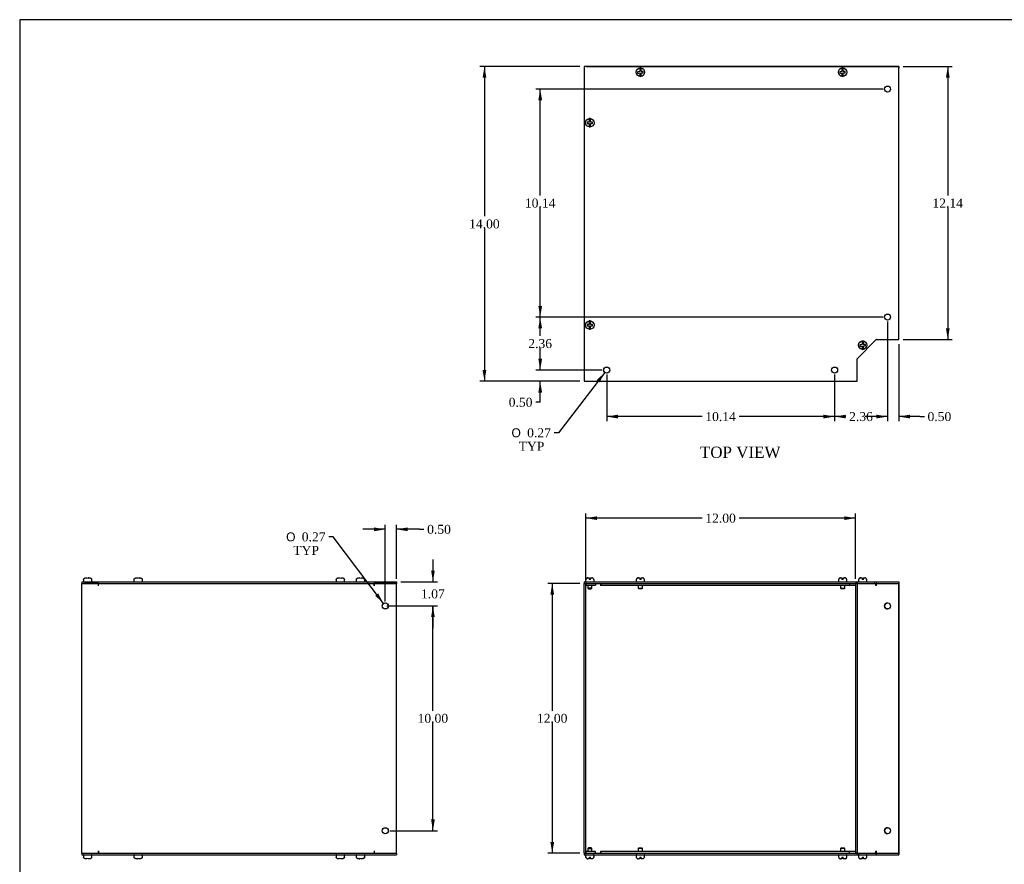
# Model space of a CAD drawing. Header units: inches. Extents: x 0.2 to 89.8, y -0.5 to 59.8.
# Tile 2 of 6: x 0.2 to 44.1, y 22.2 to 59.8. Entities that reach past the tile are written whole.
import ezdxf
from ezdxf.enums import TextEntityAlignment as Align

# ---------------------------------------------------------------- set-up
doc = ezdxf.new("R2010")
doc.units = ezdxf.units.IN
doc.header["$MEASUREMENT"] = 0
for name, color, linetype in [('COM55548-6', 7, 'Continuous'), ('COM55549-6', 7, 'Continuous'), ('COM55550-6', 7, 'Continuous'), ('Default', 7, 'Continuous'), ('SCS19491', 7, 'Continuous')]:
    doc.layers.add(name, color=color, linetype=linetype)
doc.styles.add('SEACAD_Solid_Edge_ANSI1_Symbols', font='txt')
doc.styles.add('SEACAD_Times_New_Roman', font='times.ttf')
doc.dimstyles.new('HAMMOND_(STH_-_66x44)', dxfattribs={"dimtxt": 0.4, "dimasz": 0.5, "dimexe": 0.2, "dimexo": 0.2, "dimgap": 0.1, "dimtad": 0, "dimtih": 1, "dimtoh": 1, "dimzin": 0, "dimdsep": 46, "dimtxsty": 'SEACAD_Times_New_Roman', "dimblk1": '_SE_FILLED', "dimblk2": '_SE_FILLED', "dimsah": 1, "dimcen": 0.2, "dimadec": 0, "dimazin": 0, "dimtfac": 0.8, "dimtofl": 0, "dimtmove": 0, "dimatfit": 3, "dimfxl": 1, "dimtolj": 1, "dimtzin": 0, "dimarcsym": 0})

# ---------------------------------------------------------------- blocks, each defined once
blk = doc.blocks.new('SE')
at = {"layer": 'COM55548-6', "color": 7, "linetype": 'Continuous'}
for p, q in [((25.368, 34.778), (37.512, 34.778)), ((25.368, 34.778), (25.368, 34.706)), ((25.368, 34.706), (37.512, 34.706)), ((37.512, 34.778), (38.368, 34.778)), ((37.512, 34.778), (37.512, 34.706)), ((37.517, 34.706), (38.363, 34.706)), ((38.368, 34.778), (39.368, 34.778)), ((38.368, 34.778), (38.368, 34.706)), ((38.378, 34.706), (39.368, 34.706)), ((39.368, 34.778), (39.368, 34.706)), ((25.368, 22.706), (37.512, 22.706)), ((25.368, 22.706), (25.368, 22.634)), ((25.368, 22.634), (37.512, 22.634)), ((37.512, 22.706), (37.512, 22.634)), ((37.512, 22.634), (38.368, 22.634)), ((37.517, 22.706), (38.363, 22.706)), ((38.368, 22.706), (38.368, 22.634)), ((38.368, 22.634), (39.368, 22.634)), ((38.378, 22.706), (39.368, 22.706)), ((39.368, 22.706), (39.368, 22.634))]:
    blk.add_line(p, q, dxfattribs=at)
at = {"layer": 'COM55549-6', "color": 7, "linetype": 'Continuous'}
for p, q in [((37.169, 34.706), (37.169, 34.634)), ((37.169, 34.634), (37.44, 34.634)), ((37.44, 34.706), (37.44, 22.706)), ((37.512, 34.706), (37.44, 34.706)), ((37.512, 34.706), (37.512, 22.706)), ((37.517, 34.706), (37.512, 34.706)), ((37.522, 34.706), (37.522, 34.598)), ((38.305, 34.706), (38.305, 34.699)), ((38.356, 34.706), (38.356, 34.598)), ((38.378, 34.706), (38.363, 34.706)), ((39.368, 34.706), (39.368, 34.706)), ((39.368, 22.706), (39.368, 34.706)), ((37.522, 34.598), (37.522, 34.598)), ((38.356, 34.598), (38.356, 34.598)), ((37.522, 22.814), (37.522, 22.706)), ((37.522, 22.814), (37.522, 22.814)), ((38.356, 22.814), (38.356, 22.814)), ((38.356, 22.814), (38.356, 22.706)), ((37.44, 22.778), (37.169, 22.778)), ((37.169, 22.706), (37.169, 22.778)), ((37.512, 22.706), (37.44, 22.706)), ((37.512, 22.706), (37.517, 22.706)), ((38.305, 22.712), (38.305, 22.706)), ((38.363, 22.706), (38.378, 22.706)), ((39.368, 22.706), (39.368, 22.706))]:
    blk.add_line(p, q, dxfattribs=at)
for centre in [(38.868, 33.706), (38.868, 23.706)]:
    blk.add_circle(centre, 0.133, dxfattribs=at)
for centre, major_axis, start_param, end_param in [((38.28, 34.598), (0, 0.108), 4.712389, 6.283185), ((37.446, 34.598), (0, -0.108), 1.570796, 1.608984), ((37.446, 22.814), (0, -0.108), 1.532608, 1.570796), ((38.28, 22.814), (0, 0.108), 3.141593, 4.712389)]:
    blk.add_ellipse(centre, major_axis=major_axis, ratio=0.707107, start_param=start_param, end_param=end_param, dxfattribs=at)
at = {"layer": 'COM55550-6', "color": 7, "linetype": 'Continuous'}
for p, q in [((25.368, 34.706), (25.44, 34.706)), ((25.368, 22.706), (25.368, 34.706)), ((25.44, 22.706), (25.44, 34.706)), ((25.476, 34.634), (25.868, 34.634)), ((25.868, 34.706), (25.868, 34.634)), ((26.101, 34.598), (26.101, 34.706)), ((26.101, 34.706), (26.101, 34.634)), ((26.101, 34.634), (37.169, 34.634)), ((26.101, 34.634), (26.101, 34.598)), ((39.368, 34.706), (39.368, 22.706)), ((39.368, 34.706), (39.368, 34.706)), ((26.101, 34.598), (26.101, 34.598)), ((26.101, 22.814), (26.101, 22.814)), ((26.101, 22.814), (26.101, 22.706)), ((26.101, 22.814), (26.101, 22.778)), ((25.368, 22.706), (25.44, 22.706)), ((25.868, 22.778), (25.476, 22.778)), ((25.868, 22.706), (25.868, 22.778)), ((37.169, 22.778), (26.101, 22.778)), ((26.101, 22.706), (26.101, 22.778)), ((39.368, 22.706), (39.368, 22.706))]:
    blk.add_line(p, q, dxfattribs=at)
for centre, radius, start, end in [((25.476, 34.598), 0.108, 90, 109.4712), ((25.476, 34.598), 0.036, 90, 180), ((38.868, 33.706), 0.133, 90.0692, 269.9308), ((38.868, 23.706), 0.133, 90.0677, 269.9323), ((25.476, 22.814), 0.036, 180, 270), ((25.476, 22.814), 0.108, 250.5288, 270)]:
    blk.add_arc(centre, radius, start, end, dxfattribs=at)
at = {"layer": 'SCS19491', "color": 7, "linetype": 'Continuous'}
for p, q in [((25.43, 34.863), (25.43, 34.803)), ((25.494, 34.948), (25.496, 34.947)), ((25.496, 34.947), (25.528, 34.953)), ((25.528, 34.953), (25.523, 34.953)), ((25.523, 34.634), (25.523, 34.495)), ((25.528, 34.953), (25.588, 34.953)), ((25.588, 34.953), (25.588, 34.878)), ((25.648, 34.878), (25.588, 34.878)), ((25.648, 34.953), (25.71, 34.953)), ((25.648, 34.878), (25.648, 34.953)), ((25.711, 34.953), (25.71, 34.953)), ((25.713, 34.495), (25.713, 34.634)), ((25.739, 34.948), (25.737, 34.949)), ((25.805, 34.803), (25.805, 34.863)), ((27.68, 34.863), (27.68, 34.803)), ((27.744, 34.948), (27.746, 34.947)), ((27.746, 34.947), (27.778, 34.953)), ((27.778, 34.953), (27.773, 34.953)), ((27.773, 34.634), (27.773, 34.495)), ((27.778, 34.953), (27.838, 34.953)), ((27.838, 34.953), (27.838, 34.878)), ((27.898, 34.878), (27.838, 34.878)), ((27.898, 34.953), (27.96, 34.953)), ((27.898, 34.878), (27.898, 34.953)), ((27.961, 34.953), (27.96, 34.953)), ((27.963, 34.495), (27.963, 34.634)), ((27.989, 34.948), (27.987, 34.949)), ((28.055, 34.803), (28.055, 34.863)), ((36.68, 34.863), (36.68, 34.803)), ((36.744, 34.948), (36.746, 34.947)), ((36.746, 34.947), (36.778, 34.953)), ((36.778, 34.953), (36.773, 34.953)), ((36.773, 34.634), (36.773, 34.495)), ((36.778, 34.953), (36.838, 34.953)), ((36.838, 34.953), (36.838, 34.878)), ((36.898, 34.878), (36.838, 34.878)), ((36.898, 34.953), (36.96, 34.953)), ((36.898, 34.878), (36.898, 34.953)), ((36.961, 34.953), (36.96, 34.953)), ((36.963, 34.495), (36.963, 34.634)), ((36.989, 34.948), (36.987, 34.949)), ((37.055, 34.803), (37.055, 34.863)), ((37.575, 34.863), (37.575, 34.803)), ((37.64, 34.948), (37.641, 34.947)), ((37.641, 34.947), (37.673, 34.953)), ((37.673, 34.953), (37.668, 34.953)), ((37.673, 34.953), (37.733, 34.953)), ((37.733, 34.953), (37.733, 34.878)), ((37.793, 34.878), (37.733, 34.878)), ((37.793, 34.953), (37.855, 34.953)), ((37.793, 34.878), (37.793, 34.953)), ((37.856, 34.953), (37.855, 34.953)), ((37.885, 34.948), (37.882, 34.949)), ((37.95, 34.803), (37.95, 34.863)), ((25.713, 34.495), (25.523, 34.495)), ((25.523, 34.495), (25.553, 34.465)), ((25.553, 34.465), (25.683, 34.465)), ((25.683, 34.465), (25.713, 34.495)), ((27.773, 34.495), (27.963, 34.495)), ((27.773, 34.495), (27.803, 34.465)), ((27.933, 34.465), (27.803, 34.465)), ((27.933, 34.465), (27.963, 34.495)), ((36.773, 34.495), (36.963, 34.495)), ((36.773, 34.495), (36.803, 34.465)), ((36.933, 34.465), (36.803, 34.465)), ((36.933, 34.465), (36.963, 34.495)), ((25.553, 22.946), (25.523, 22.916)), ((25.523, 22.916), (25.713, 22.916)), ((25.523, 22.916), (25.523, 22.778)), ((25.683, 22.946), (25.553, 22.946)), ((25.713, 22.916), (25.683, 22.946)), ((25.713, 22.778), (25.713, 22.916)), ((27.803, 22.946), (27.773, 22.916)), ((27.963, 22.916), (27.773, 22.916)), ((27.773, 22.916), (27.773, 22.778)), ((27.803, 22.946), (27.933, 22.946)), ((27.963, 22.916), (27.933, 22.946)), ((27.963, 22.778), (27.963, 22.916)), ((36.803, 22.946), (36.773, 22.916)), ((36.963, 22.916), (36.773, 22.916)), ((36.773, 22.916), (36.773, 22.778)), ((36.803, 22.946), (36.933, 22.946)), ((36.963, 22.916), (36.933, 22.946)), ((36.963, 22.778), (36.963, 22.916)), ((25.43, 22.609), (25.43, 22.549)), ((25.494, 22.463), (25.496, 22.464)), ((25.588, 22.459), (25.523, 22.459)), ((25.588, 22.534), (25.648, 22.534)), ((25.588, 22.534), (25.588, 22.459)), ((25.648, 22.459), (25.648, 22.534)), ((25.711, 22.459), (25.648, 22.459)), ((25.737, 22.462), (25.711, 22.459)), ((25.738, 22.463), (25.737, 22.462)), ((25.805, 22.549), (25.805, 22.609)), ((27.68, 22.609), (27.68, 22.549)), ((27.744, 22.463), (27.746, 22.464)), ((27.838, 22.459), (27.773, 22.459)), ((27.838, 22.534), (27.898, 22.534)), ((27.838, 22.534), (27.838, 22.459)), ((27.898, 22.459), (27.898, 22.534)), ((27.961, 22.459), (27.898, 22.459)), ((27.987, 22.462), (27.961, 22.459)), ((27.988, 22.463), (27.987, 22.462)), ((28.055, 22.549), (28.055, 22.609)), ((36.68, 22.609), (36.68, 22.549)), ((36.744, 22.463), (36.746, 22.464)), ((36.838, 22.459), (36.773, 22.459)), ((36.838, 22.534), (36.898, 22.534)), ((36.838, 22.534), (36.838, 22.459)), ((36.898, 22.459), (36.898, 22.534)), ((36.961, 22.459), (36.898, 22.459)), ((36.987, 22.462), (36.961, 22.459)), ((36.988, 22.463), (36.987, 22.462)), ((37.055, 22.549), (37.055, 22.609)), ((37.575, 22.609), (37.575, 22.549)), ((37.639, 22.463), (37.641, 22.464)), ((37.733, 22.459), (37.668, 22.459)), ((37.733, 22.534), (37.793, 22.534)), ((37.733, 22.534), (37.733, 22.459)), ((37.793, 22.459), (37.793, 22.534)), ((37.856, 22.459), (37.793, 22.459)), ((37.882, 22.462), (37.856, 22.459)), ((37.883, 22.463), (37.882, 22.462)), ((37.95, 22.549), (37.95, 22.609))]:
    blk.add_line(p, q, dxfattribs=at)
for centre, radius, start, end in [((25.52, 34.863), 0.09, 106.8119, 180), ((25.455, 34.803), 0.025, 180, 270), ((25.522, 34.859), 0.0938, 89.9209, 107.9146), ((25.71, 34.855), 0.0981, 72.7336, 90.1206), ((25.715, 34.863), 0.09, 0, 75.0335), ((25.78, 34.803), 0.025, 270, 0), ((27.77, 34.863), 0.09, 106.8119, 180), ((27.705, 34.803), 0.025, 180, 270), ((27.772, 34.859), 0.0938, 89.9209, 107.9146), ((27.96, 34.855), 0.0981, 72.7336, 90.1206), ((27.965, 34.863), 0.09, 0, 75.0335), ((28.03, 34.803), 0.025, 270, 0), ((36.77, 34.863), 0.09, 106.8119, 180), ((36.705, 34.803), 0.025, 180, 270), ((36.772, 34.859), 0.0938, 89.9209, 107.9146), ((36.96, 34.855), 0.0981, 72.7336, 90.1206), ((36.965, 34.863), 0.09, 0, 75.0335), ((37.03, 34.803), 0.025, 270, 0), ((37.665, 34.863), 0.09, 106.8119, 180), ((37.6, 34.803), 0.025, 180, 270), ((37.668, 34.859), 0.0938, 89.9209, 107.9146), ((37.856, 34.855), 0.0981, 72.7336, 90.1206), ((37.86, 34.863), 0.09, 0, 75.0335), ((37.925, 34.803), 0.025, 270, 0), ((25.455, 22.609), 0.025, 90, 180), ((25.52, 22.549), 0.09, 180, 253.2208), ((25.522, 22.552), 0.0938, 252.0854, 270.0791), ((25.715, 22.549), 0.09, 284.9913, 0), ((25.78, 22.609), 0.025, 0, 90), ((27.705, 22.609), 0.025, 90, 180), ((27.77, 22.549), 0.09, 180, 253.2208), ((27.772, 22.552), 0.0938, 252.0854, 270.0791), ((27.965, 22.549), 0.09, 284.9913, 0), ((28.03, 22.609), 0.025, 0, 90), ((36.705, 22.609), 0.025, 90, 180), ((36.77, 22.549), 0.09, 180, 253.2208), ((36.772, 22.552), 0.0938, 252.0854, 270.0791), ((36.965, 22.549), 0.09, 284.9913, 0), ((37.03, 22.609), 0.025, 0, 90), ((37.6, 22.609), 0.025, 90, 180), ((37.665, 22.549), 0.09, 180, 253.2208), ((37.668, 22.552), 0.0938, 252.0854, 270.0791), ((37.86, 22.549), 0.09, 284.9913, 0), ((37.925, 22.609), 0.025, 0, 90)]:
    blk.add_arc(centre, radius, start, end, dxfattribs=at)
blk = doc.blocks.new('SE1')
at = {"layer": 'COM55548-6', "color": 7, "linetype": 'Continuous'}
for p, q in [((39.368, 57.698), (25.368, 57.698)), ((25.368, 57.698), (25.368, 43.698)), ((39.368, 45.554), (39.368, 57.698)), ((37.512, 44.698), (38.368, 45.554)), ((38.368, 45.554), (39.368, 45.554)), ((37.512, 43.698), (37.512, 44.698)), ((25.368, 43.698), (37.512, 43.698))]:
    blk.add_line(p, q, dxfattribs=at)
for centre in [(38.868, 56.698), (38.868, 46.554), (26.368, 44.198), (36.512, 44.198)]:
    blk.add_circle(centre, 0.133, dxfattribs=at)
at = {"layer": 'COM55549-6', "color": 7, "linetype": 'Continuous'}
for p, q in [((39.368, 45.626), (39.368, 45.626)), ((39.368, 45.554), (39.368, 45.626)), ((39.368, 45.554), (39.368, 45.554))]:
    blk.add_line(p, q, dxfattribs=at)
for centre, start, end in [((38.381, 45.518), 95.7143, 121.4759), ((37.548, 44.685), 148.5241, 180)]:
    blk.add_arc(centre, 0.036, start, end, dxfattribs=at)
at = {"layer": 'COM55550-6', "color": 7, "linetype": 'Continuous'}
for p, q in [((25.476, 57.699), (26.101, 57.699)), ((26.101, 57.698), (26.101, 57.699)), ((26.101, 57.699), (26.101, 57.699)), ((26.101, 57.698), (26.101, 57.699)), ((26.101, 57.699), (38.368, 57.699)), ((38.368, 57.699), (38.368, 57.699)), ((38.368, 57.699), (39.368, 57.699)), ((38.368, 57.698), (38.368, 57.699)), ((38.368, 57.699), (38.368, 57.698)), ((39.368, 57.699), (39.368, 57.627)), ((39.368, 57.627), (39.368, 57.627))]:
    blk.add_line(p, q, dxfattribs=at)
blk.add_arc((25.476, 57.591), 0.108, 90, 95.5154, dxfattribs=at)
at = {"layer": 'SCS19491', "color": 7, "linetype": 'Continuous'}
for p, q in [((27.773, 57.47), (27.744, 57.469)), ((27.744, 57.469), (27.746, 57.409)), ((27.838, 57.472), (27.773, 57.47)), ((27.838, 57.632), (27.838, 57.541)), ((27.838, 57.541), (27.838, 57.472)), ((27.898, 57.541), (27.898, 57.632)), ((27.898, 57.475), (27.898, 57.541)), ((27.961, 57.477), (27.898, 57.475)), ((27.898, 57.415), (27.96, 57.417)), ((27.96, 57.417), (27.989, 57.418)), ((27.987, 57.478), (27.961, 57.477)), ((27.989, 57.418), (27.987, 57.478)), ((36.773, 57.47), (36.744, 57.469)), ((36.744, 57.469), (36.746, 57.409)), ((36.838, 57.472), (36.773, 57.47)), ((36.838, 57.632), (36.838, 57.541)), ((36.838, 57.541), (36.838, 57.472)), ((36.898, 57.541), (36.898, 57.632)), ((36.898, 57.475), (36.898, 57.541)), ((36.961, 57.477), (36.898, 57.475)), ((36.898, 57.415), (36.96, 57.417)), ((36.96, 57.417), (36.989, 57.418)), ((36.987, 57.478), (36.961, 57.477)), ((36.989, 57.418), (36.987, 57.478)), ((27.746, 57.409), (27.778, 57.41)), ((27.778, 57.41), (27.838, 57.412)), ((27.838, 57.412), (27.838, 57.355)), ((27.838, 57.355), (27.838, 57.264)), ((27.898, 57.355), (27.898, 57.415)), ((27.898, 57.264), (27.898, 57.355)), ((36.746, 57.409), (36.778, 57.41)), ((36.778, 57.41), (36.838, 57.412)), ((36.838, 57.412), (36.838, 57.355)), ((36.838, 57.355), (36.838, 57.264)), ((36.898, 57.355), (36.898, 57.415)), ((36.898, 57.264), (36.898, 57.355)), ((25.588, 55.382), (25.588, 55.291)), ((25.588, 55.291), (25.588, 55.222)), ((25.648, 55.291), (25.648, 55.382)), ((25.648, 55.225), (25.648, 55.291)), ((25.711, 55.227), (25.648, 55.225)), ((25.737, 55.228), (25.711, 55.227)), ((25.739, 55.168), (25.737, 55.228)), ((25.523, 55.22), (25.494, 55.219)), ((25.494, 55.219), (25.496, 55.159)), ((25.496, 55.159), (25.528, 55.16)), ((25.588, 55.222), (25.523, 55.22)), ((25.528, 55.16), (25.588, 55.162)), ((25.588, 55.162), (25.588, 55.105)), ((25.588, 55.105), (25.588, 55.014)), ((25.648, 55.165), (25.71, 55.167)), ((25.648, 55.105), (25.648, 55.165)), ((25.648, 55.014), (25.648, 55.105)), ((25.71, 55.167), (25.739, 55.168)), ((25.523, 46.22), (25.494, 46.219)), ((25.494, 46.219), (25.496, 46.159)), ((25.496, 46.159), (25.528, 46.16)), ((25.588, 46.222), (25.523, 46.22)), ((25.528, 46.16), (25.588, 46.162)), ((25.588, 46.382), (25.588, 46.291)), ((25.588, 46.291), (25.588, 46.222)), ((25.588, 46.162), (25.588, 46.105)), ((25.588, 46.105), (25.588, 46.014)), ((25.648, 46.291), (25.648, 46.382)), ((25.648, 46.225), (25.648, 46.291)), ((25.711, 46.227), (25.648, 46.225)), ((25.648, 46.165), (25.71, 46.167)), ((25.648, 46.105), (25.648, 46.165)), ((25.648, 46.014), (25.648, 46.105)), ((25.71, 46.167), (25.739, 46.168)), ((25.737, 46.228), (25.711, 46.227)), ((25.739, 46.168), (25.737, 46.228)), ((37.668, 45.325), (37.639, 45.323)), ((37.639, 45.323), (37.641, 45.263)), ((37.641, 45.263), (37.673, 45.265)), ((37.733, 45.327), (37.668, 45.325)), ((37.673, 45.265), (37.733, 45.267)), ((37.733, 45.487), (37.733, 45.396)), ((37.733, 45.396), (37.733, 45.327)), ((37.733, 45.267), (37.733, 45.21)), ((37.733, 45.21), (37.733, 45.119)), ((37.793, 45.396), (37.793, 45.487)), ((37.793, 45.329), (37.793, 45.396)), ((37.856, 45.332), (37.793, 45.329)), ((37.793, 45.269), (37.855, 45.272)), ((37.793, 45.21), (37.793, 45.269)), ((37.793, 45.119), (37.793, 45.21)), ((37.855, 45.272), (37.885, 45.273)), ((37.882, 45.333), (37.856, 45.332)), ((37.885, 45.273), (37.882, 45.333))]:
    blk.add_line(p, q, dxfattribs=at)
for centre in [(27.868, 57.448), (36.868, 57.448), (25.618, 55.198), (25.618, 46.198), (37.763, 45.303)]:
    blk.add_circle(centre, 0.187, dxfattribs=at)
for centre, start, end in [((27.868, 57.448), 80.7303, 99.2697), ((36.868, 57.448), 80.7303, 99.2697), ((27.868, 57.448), 260.7303, 279.2697), ((36.868, 57.448), 260.7303, 279.2697), ((25.618, 55.198), 80.7303, 99.2697), ((25.618, 55.198), 260.7303, 279.2697), ((25.618, 46.198), 80.7303, 99.2697), ((25.618, 46.198), 260.7303, 279.2697), ((37.763, 45.303), 80.7303, 99.2697), ((37.763, 45.303), 260.7303, 279.2697)]:
    blk.add_arc(centre, 0.186, start, end, dxfattribs=at)
blk = doc.blocks.new('SE3')
at = {"layer": 'COM55548-6', "color": 7, "linetype": 'Continuous'}
for p, q in [((3.011, 34.778), (17.011, 34.778)), ((3.011, 34.778), (3.011, 34.706)), ((3.011, 34.706), (17.011, 34.706)), ((17.011, 34.778), (17.011, 34.706)), ((3.011, 22.706), (17.011, 22.706)), ((3.011, 22.706), (3.011, 22.634)), ((3.011, 22.634), (17.011, 22.634)), ((17.011, 22.706), (17.011, 22.634))]:
    blk.add_line(p, q, dxfattribs=at)
at = {"layer": 'COM55550-6', "color": 7, "linetype": 'Continuous'}
for p, q in [((3.011, 22.706), (3.011, 34.706)), ((3.011, 34.706), (3.011, 34.706)), ((3.744, 34.706), (3.119, 34.706)), ((3.744, 34.598), (3.744, 34.706)), ((3.744, 34.598), (3.744, 34.706)), ((17.011, 34.706), (16.011, 34.706)), ((16.011, 34.598), (16.011, 34.706)), ((16.011, 34.706), (16.011, 34.598)), ((17.011, 22.706), (17.011, 34.706)), ((3.744, 34.598), (3.744, 34.598)), ((16.011, 34.598), (16.011, 34.598)), ((3.744, 22.814), (3.744, 22.706)), ((3.744, 22.814), (3.744, 22.814)), ((3.744, 22.706), (3.744, 22.814)), ((16.011, 22.814), (16.011, 22.814)), ((16.011, 22.814), (16.011, 22.706)), ((16.011, 22.814), (16.011, 22.706)), ((3.011, 22.706), (3.011, 22.706)), ((3.119, 22.706), (3.744, 22.706)), ((16.011, 22.706), (17.011, 22.706))]:
    blk.add_line(p, q, dxfattribs=at)
for centre in [(16.511, 33.706), (16.511, 23.706)]:
    blk.add_circle(centre, 0.133, dxfattribs=at)
at = {"layer": 'SCS19491', "color": 7, "linetype": 'Continuous'}
for p, q in [((3.074, 34.863), (3.074, 34.803)), ((3.077, 34.878), (3.075, 34.878)), ((3.169, 34.953), (3.24, 34.953)), ((3.241, 34.948), (3.301, 34.947)), ((3.295, 34.953), (3.292, 34.953)), ((3.297, 34.953), (3.295, 34.953)), ((3.3, 34.953), (3.297, 34.953)), ((3.297, 34.947), (3.297, 34.953)), ((3.3, 34.953), (3.354, 34.953)), ((3.301, 34.947), (3.3, 34.953)), ((3.445, 34.878), (3.448, 34.878)), ((3.449, 34.803), (3.449, 34.863)), ((5.324, 34.863), (5.324, 34.803)), ((5.327, 34.878), (5.325, 34.878)), ((5.419, 34.953), (5.49, 34.953)), ((5.491, 34.948), (5.551, 34.947)), ((5.545, 34.953), (5.542, 34.953)), ((5.547, 34.953), (5.545, 34.953)), ((5.55, 34.953), (5.547, 34.953)), ((5.547, 34.947), (5.547, 34.953)), ((5.55, 34.953), (5.604, 34.953)), ((5.551, 34.947), (5.55, 34.953)), ((5.695, 34.878), (5.698, 34.878)), ((5.699, 34.803), (5.699, 34.863)), ((14.324, 34.863), (14.324, 34.803)), ((14.327, 34.878), (14.325, 34.878)), ((14.419, 34.953), (14.49, 34.953)), ((14.491, 34.948), (14.551, 34.947)), ((14.545, 34.953), (14.542, 34.953)), ((14.547, 34.953), (14.545, 34.953)), ((14.55, 34.953), (14.547, 34.953)), ((14.547, 34.947), (14.547, 34.953)), ((14.55, 34.953), (14.604, 34.953)), ((14.551, 34.947), (14.55, 34.953)), ((14.695, 34.878), (14.698, 34.878)), ((14.699, 34.803), (14.699, 34.863)), ((15.219, 34.863), (15.219, 34.803)), ((15.223, 34.878), (15.22, 34.878)), ((15.314, 34.953), (15.385, 34.953)), ((15.386, 34.948), (15.446, 34.947)), ((15.44, 34.953), (15.438, 34.953)), ((15.442, 34.953), (15.44, 34.953)), ((15.445, 34.953), (15.442, 34.953)), ((15.442, 34.947), (15.442, 34.953)), ((15.445, 34.953), (15.499, 34.953)), ((15.446, 34.947), (15.445, 34.953)), ((15.59, 34.878), (15.593, 34.878)), ((15.594, 34.803), (15.594, 34.863)), ((3.074, 22.609), (3.074, 22.549)), ((3.077, 22.534), (3.075, 22.534)), ((3.223, 22.459), (3.169, 22.459)), ((3.282, 22.463), (3.222, 22.464)), ((3.222, 22.464), (3.223, 22.459)), ((3.223, 22.459), (3.225, 22.459)), ((3.225, 22.464), (3.225, 22.459)), ((3.354, 22.459), (3.283, 22.459)), ((3.445, 22.534), (3.448, 22.534)), ((3.449, 22.549), (3.449, 22.609)), ((5.324, 22.609), (5.324, 22.549)), ((5.327, 22.534), (5.325, 22.534)), ((5.473, 22.459), (5.419, 22.459)), ((5.532, 22.463), (5.472, 22.464)), ((5.472, 22.464), (5.473, 22.459)), ((5.473, 22.459), (5.475, 22.459)), ((5.475, 22.464), (5.475, 22.459)), ((5.475, 22.459), (5.478, 22.459)), ((5.478, 22.459), (5.48, 22.459)), ((5.604, 22.459), (5.533, 22.459)), ((5.695, 22.534), (5.698, 22.534)), ((5.699, 22.549), (5.699, 22.609)), ((14.324, 22.609), (14.324, 22.549)), ((14.327, 22.534), (14.325, 22.534)), ((14.473, 22.459), (14.419, 22.459)), ((14.532, 22.463), (14.472, 22.464)), ((14.472, 22.464), (14.473, 22.459)), ((14.473, 22.459), (14.475, 22.459)), ((14.475, 22.464), (14.475, 22.459)), ((14.475, 22.459), (14.478, 22.459)), ((14.478, 22.459), (14.48, 22.459)), ((14.604, 22.459), (14.533, 22.459)), ((14.695, 22.534), (14.698, 22.534)), ((14.699, 22.549), (14.699, 22.609)), ((15.219, 22.609), (15.219, 22.549)), ((15.223, 22.534), (15.22, 22.534)), ((15.368, 22.459), (15.314, 22.459)), ((15.427, 22.463), (15.367, 22.464)), ((15.367, 22.464), (15.368, 22.459)), ((15.368, 22.459), (15.371, 22.459)), ((15.371, 22.464), (15.371, 22.459)), ((15.371, 22.459), (15.373, 22.459)), ((15.373, 22.459), (15.375, 22.459)), ((15.499, 22.459), (15.428, 22.459)), ((15.59, 22.534), (15.593, 22.534)), ((15.594, 22.549), (15.594, 22.609))]:
    blk.add_line(p, q, dxfattribs=at)
for centre, radius, start, end in [((3.164, 34.863), 0.09, 170.4059, 180), ((3.099, 34.803), 0.025, 180, 270), ((3.424, 34.803), 0.025, 270, 0), ((3.359, 34.863), 0.09, 0, 9.5941), ((5.414, 34.863), 0.09, 170.4059, 180), ((5.349, 34.803), 0.025, 180, 270), ((5.674, 34.803), 0.025, 270, 0), ((5.609, 34.863), 0.09, 0, 9.5941), ((14.414, 34.863), 0.09, 170.4059, 180), ((14.349, 34.803), 0.025, 180, 270), ((14.674, 34.803), 0.025, 270, 0), ((14.609, 34.863), 0.09, 0, 9.5941), ((15.309, 34.863), 0.09, 170.4059, 180), ((15.244, 34.803), 0.025, 180, 270), ((15.569, 34.803), 0.025, 270, 0), ((15.504, 34.863), 0.09, 0, 9.5941), ((3.099, 22.609), 0.025, 90, 180), ((3.164, 22.549), 0.09, 180, 189.5941), ((3.424, 22.609), 0.025, 0, 90), ((3.359, 22.549), 0.09, 350.4059, 0), ((5.349, 22.609), 0.025, 90, 180), ((5.414, 22.549), 0.09, 180, 189.5941), ((5.674, 22.609), 0.025, 0, 90), ((5.609, 22.549), 0.09, 350.4059, 0), ((14.349, 22.609), 0.025, 90, 180), ((14.414, 22.549), 0.09, 180, 189.5941), ((14.674, 22.609), 0.025, 0, 90), ((14.609, 22.549), 0.09, 350.4059, 0), ((15.244, 22.609), 0.025, 90, 180), ((15.309, 22.549), 0.09, 180, 189.5941), ((15.569, 22.609), 0.025, 0, 90), ((15.504, 22.549), 0.09, 350.4059, 0)]:
    blk.add_arc(centre, radius, start, end, dxfattribs=at)
for points in [[(3.077, 34.878), (3.078, 34.883), (3.08, 34.888), (3.083, 34.898), (3.086, 34.903), (3.091, 34.912), (3.094, 34.917), (3.101, 34.925), (3.105, 34.928), (3.113, 34.935), (3.118, 34.938), (3.127, 34.943), (3.132, 34.946), (3.142, 34.949), (3.147, 34.95), (3.158, 34.952), (3.163, 34.953), (3.169, 34.953)], [(3.354, 34.953), (3.359, 34.953), (3.365, 34.952), (3.375, 34.95), (3.38, 34.949), (3.391, 34.946), (3.395, 34.943), (3.405, 34.938), (3.409, 34.935), (3.418, 34.928), (3.421, 34.925), (3.428, 34.917), (3.431, 34.912), (3.437, 34.903), (3.439, 34.898), (3.443, 34.888), (3.444, 34.883), (3.445, 34.878)], [(5.327, 34.878), (5.328, 34.883), (5.33, 34.888), (5.333, 34.898), (5.336, 34.903), (5.341, 34.912), (5.344, 34.917), (5.351, 34.925), (5.355, 34.928), (5.363, 34.935), (5.368, 34.938), (5.377, 34.943), (5.382, 34.946), (5.392, 34.949), (5.397, 34.95), (5.408, 34.952), (5.413, 34.953), (5.419, 34.953)], [(5.604, 34.953), (5.609, 34.953), (5.615, 34.952), (5.625, 34.95), (5.63, 34.949), (5.641, 34.946), (5.645, 34.943), (5.655, 34.938), (5.659, 34.935), (5.668, 34.928), (5.671, 34.925), (5.678, 34.917), (5.681, 34.912), (5.687, 34.903), (5.689, 34.898), (5.693, 34.888), (5.694, 34.883), (5.695, 34.878)], [(14.327, 34.878), (14.328, 34.883), (14.33, 34.888), (14.333, 34.898), (14.336, 34.903), (14.341, 34.912), (14.344, 34.917), (14.351, 34.925), (14.355, 34.928), (14.363, 34.935), (14.368, 34.938), (14.377, 34.943), (14.382, 34.946), (14.392, 34.949), (14.397, 34.95), (14.408, 34.952), (14.413, 34.953), (14.419, 34.953)], [(14.604, 34.953), (14.609, 34.953), (14.615, 34.952), (14.625, 34.95), (14.63, 34.949), (14.641, 34.946), (14.645, 34.943), (14.655, 34.938), (14.659, 34.935), (14.668, 34.928), (14.671, 34.925), (14.678, 34.917), (14.681, 34.912), (14.687, 34.903), (14.689, 34.898), (14.693, 34.888), (14.694, 34.883), (14.695, 34.878)], [(15.223, 34.878), (15.224, 34.883), (15.225, 34.888), (15.229, 34.898), (15.231, 34.903), (15.236, 34.912), (15.239, 34.917), (15.246, 34.925), (15.25, 34.928), (15.259, 34.935), (15.263, 34.938), (15.272, 34.943), (15.277, 34.946), (15.287, 34.949), (15.293, 34.95), (15.303, 34.952), (15.308, 34.953), (15.314, 34.953)], [(15.499, 34.953), (15.505, 34.953), (15.51, 34.952), (15.521, 34.95), (15.526, 34.949), (15.536, 34.946), (15.541, 34.943), (15.55, 34.938), (15.554, 34.935), (15.563, 34.928), (15.567, 34.925), (15.574, 34.917), (15.577, 34.912), (15.582, 34.903), (15.584, 34.898), (15.588, 34.888), (15.589, 34.883), (15.59, 34.878)], [(3.169, 22.459), (3.163, 22.459), (3.158, 22.459), (3.147, 22.461), (3.142, 22.462), (3.132, 22.466), (3.127, 22.468), (3.118, 22.473), (3.113, 22.476), (3.105, 22.483), (3.101, 22.487), (3.094, 22.495), (3.091, 22.499), (3.086, 22.508), (3.083, 22.513), (3.08, 22.523), (3.078, 22.528), (3.077, 22.534)], [(3.445, 22.534), (3.444, 22.528), (3.443, 22.523), (3.439, 22.513), (3.437, 22.508), (3.431, 22.499), (3.428, 22.495), (3.421, 22.487), (3.418, 22.483), (3.409, 22.476), (3.405, 22.473), (3.395, 22.468), (3.391, 22.466), (3.38, 22.462), (3.375, 22.461), (3.365, 22.459), (3.359, 22.459), (3.354, 22.459)], [(5.419, 22.459), (5.413, 22.459), (5.408, 22.459), (5.397, 22.461), (5.392, 22.462), (5.382, 22.466), (5.377, 22.468), (5.368, 22.473), (5.363, 22.476), (5.355, 22.483), (5.351, 22.487), (5.344, 22.495), (5.341, 22.499), (5.336, 22.508), (5.333, 22.513), (5.33, 22.523), (5.328, 22.528), (5.327, 22.534)], [(5.695, 22.534), (5.694, 22.528), (5.693, 22.523), (5.689, 22.513), (5.687, 22.508), (5.681, 22.499), (5.678, 22.495), (5.671, 22.487), (5.668, 22.483), (5.659, 22.476), (5.655, 22.473), (5.645, 22.468), (5.641, 22.466), (5.63, 22.462), (5.625, 22.461), (5.615, 22.459), (5.609, 22.459), (5.604, 22.459)], [(14.419, 22.459), (14.413, 22.459), (14.408, 22.459), (14.397, 22.461), (14.392, 22.462), (14.382, 22.466), (14.377, 22.468), (14.368, 22.473), (14.363, 22.476), (14.355, 22.483), (14.351, 22.487), (14.344, 22.495), (14.341, 22.499), (14.336, 22.508), (14.333, 22.513), (14.33, 22.523), (14.328, 22.528), (14.327, 22.534)], [(14.695, 22.534), (14.694, 22.528), (14.693, 22.523), (14.689, 22.513), (14.687, 22.508), (14.681, 22.499), (14.678, 22.495), (14.671, 22.487), (14.668, 22.483), (14.659, 22.476), (14.655, 22.473), (14.645, 22.468), (14.641, 22.466), (14.63, 22.462), (14.625, 22.461), (14.615, 22.459), (14.609, 22.459), (14.604, 22.459)], [(15.314, 22.459), (15.308, 22.459), (15.303, 22.459), (15.292, 22.461), (15.287, 22.462), (15.277, 22.466), (15.272, 22.468), (15.263, 22.473), (15.259, 22.476), (15.25, 22.483), (15.246, 22.487), (15.239, 22.495), (15.236, 22.499), (15.231, 22.508), (15.229, 22.513), (15.225, 22.523), (15.224, 22.528), (15.223, 22.534)], [(15.59, 22.534), (15.589, 22.528), (15.588, 22.523), (15.584, 22.513), (15.582, 22.508), (15.577, 22.499), (15.574, 22.495), (15.567, 22.487), (15.563, 22.483), (15.554, 22.476), (15.55, 22.473), (15.541, 22.468), (15.536, 22.466), (15.526, 22.462), (15.52, 22.461), (15.51, 22.459), (15.505, 22.459), (15.499, 22.459)]]:
    blk.add_open_spline(points, degree=3, knots=[0, 0, 0, 0, 0.125, 0.125, 0.25, 0.25, 0.375, 0.375, 0.5, 0.5, 0.625, 0.625, 0.75, 0.75, 0.875, 0.875, 1, 1, 1, 1], dxfattribs=at)
for points in [[(3.24, 34.953), (3.24, 34.953), (3.241, 34.951), (3.241, 34.948)], [(3.292, 34.953), (3.292, 34.953), (3.292, 34.951), (3.291, 34.948)], [(5.49, 34.953), (5.49, 34.953), (5.491, 34.951), (5.491, 34.948)], [(5.542, 34.953), (5.542, 34.953), (5.542, 34.951), (5.541, 34.948)], [(14.49, 34.953), (14.49, 34.953), (14.491, 34.951), (14.491, 34.948)], [(14.542, 34.953), (14.542, 34.953), (14.542, 34.951), (14.541, 34.948)], [(15.385, 34.953), (15.385, 34.953), (15.386, 34.951), (15.386, 34.948)], [(15.438, 34.953), (15.437, 34.953), (15.437, 34.951), (15.436, 34.948)], [(3.23, 22.459), (3.231, 22.459), (3.231, 22.46), (3.231, 22.463)], [(3.283, 22.459), (3.282, 22.459), (3.282, 22.46), (3.282, 22.463)], [(5.48, 22.459), (5.481, 22.459), (5.481, 22.46), (5.481, 22.463)], [(5.533, 22.459), (5.532, 22.459), (5.532, 22.46), (5.532, 22.463)], [(14.48, 22.459), (14.481, 22.459), (14.481, 22.46), (14.481, 22.463)], [(14.533, 22.459), (14.532, 22.459), (14.532, 22.46), (14.532, 22.463)], [(15.375, 22.459), (15.376, 22.459), (15.376, 22.46), (15.377, 22.463)], [(15.428, 22.459), (15.428, 22.459), (15.427, 22.46), (15.427, 22.463)]]:
    blk.add_open_spline(points, degree=3, dxfattribs=at)
blk = doc.blocks.new('DMBLK8167')
at = {"layer": 'Default', "linetype": 'Continuous', "transparency": 16777216}
for points in [[(25.94, 37.693), (25.44, 37.61), (25.94, 37.526)], [(36.94, 37.693), (36.94, 37.526), (37.44, 37.61)]]:
    blk.add_hatch(color=7, dxfattribs=at).paths.add_polyline_path(points)
at = {"layer": 'Default', "color": 7, "linetype": 'Continuous', "transparency": 16777216}
for p, q in [((25.44, 34.906), (25.44, 37.81)), ((37.44, 34.906), (37.44, 37.81)), ((30.617, 37.61), (25.44, 37.61)), ((37.44, 37.61), (32.262, 37.61))]:
    blk.add_line(p, q, dxfattribs=at)
at = {"layer": 'Default', "color": 7, "linetype": 'Continuous', "transparency": 16777216, "style": 'SEACAD_Times_New_Roman'}
blk.add_text('12.00', height=0.4, dxfattribs=at).set_placement((30.757, 37.81), align=Align.TOP_LEFT)
blk = doc.blocks.new('_SE_FILLED')
at = {"color": 0}
blk.add_line((0, 0), (-1, 0), dxfattribs=at)
blk.add_solid([(0, 0), (-1, -0.1665), (-1, 0.1665), (0, 0)], dxfattribs=at)
blk = doc.blocks.new('DMBLK8171')
at = {"layer": 'Default', "linetype": 'Continuous', "transparency": 16777216}
for points in [[(41.635, 57.198), (41.552, 57.698), (41.468, 57.198)], [(41.635, 46.054), (41.468, 46.054), (41.552, 45.554)]]:
    blk.add_hatch(color=7, dxfattribs=at).paths.add_polyline_path(points)
at = {"layer": 'Default', "color": 7, "linetype": 'Continuous', "transparency": 16777216}
for p, q in [((39.568, 57.698), (41.752, 57.698)), ((41.552, 57.698), (41.552, 51.966)), ((41.552, 51.426), (41.552, 45.554)), ((39.568, 45.554), (41.752, 45.554))]:
    blk.add_line(p, q, dxfattribs=at)
at = {"layer": 'Default', "color": 7, "linetype": 'Continuous', "transparency": 16777216, "style": 'SEACAD_Times_New_Roman'}
blk.add_text('12.14', height=0.4, dxfattribs=at).set_placement((40.869, 51.826), align=Align.TOP_LEFT)
blk = doc.blocks.new('DMBLK8172')
at = {"layer": 'Default', "linetype": 'Continuous', "transparency": 16777216}
for points in [[(20.843, 57.198), (21.01, 57.198), (20.927, 57.698)], [(20.843, 44.198), (20.927, 43.698), (21.01, 44.198)]]:
    blk.add_hatch(color=7, dxfattribs=at).paths.add_polyline_path(points)
at = {"layer": 'Default', "color": 7, "linetype": 'Continuous', "transparency": 16777216}
for p, q in [((25.168, 57.698), (20.727, 57.698)), ((20.927, 57.698), (20.927, 51.038)), ((20.927, 50.498), (20.927, 43.698)), ((25.168, 43.698), (20.727, 43.698))]:
    blk.add_line(p, q, dxfattribs=at)
at = {"layer": 'Default', "color": 7, "linetype": 'Continuous', "transparency": 16777216, "style": 'SEACAD_Times_New_Roman'}
blk.add_text('14.00', height=0.4, dxfattribs=at).set_placement((20.244, 50.898), align=Align.TOP_LEFT)
blk = doc.blocks.new('DMBLK8175')
at = {"layer": 'Default', "linetype": 'Continuous', "transparency": 16777216}
for points in [[(18.716, 35.278), (18.55, 35.278), (18.633, 34.778)], [(18.716, 33.206), (18.633, 33.706), (18.55, 33.206)]]:
    blk.add_hatch(color=7, dxfattribs=at).paths.add_polyline_path(points)
at = {"layer": 'Default', "color": 7, "linetype": 'Continuous', "transparency": 16777216}
for p, q in [((18.633, 35.778), (18.633, 34.778)), ((17.211, 34.778), (18.833, 34.778)), ((16.578, 33.706), (18.833, 33.706)), ((18.633, 33.706), (18.633, 32.706))]:
    blk.add_line(p, q, dxfattribs=at)
at = {"layer": 'Default', "color": 7, "linetype": 'Continuous', "transparency": 16777216, "style": 'SEACAD_Times_New_Roman'}
blk.add_text('1.07', height=0.4, dxfattribs=at).set_placement((18.102, 34.442), align=Align.TOP_LEFT)
blk = doc.blocks.new('DMBLK8177')
at = {"layer": 'Default', "linetype": 'Continuous', "transparency": 16777216}
for points in [[(23.86, 34.206), (24.026, 34.206), (23.943, 34.706)], [(23.86, 23.206), (23.943, 22.706), (24.026, 23.206)]]:
    blk.add_hatch(color=7, dxfattribs=at).paths.add_polyline_path(points)
at = {"layer": 'Default', "color": 7, "linetype": 'Continuous', "transparency": 16777216}
for p, q in [((25.168, 34.706), (23.743, 34.706)), ((23.943, 34.706), (23.943, 29.046)), ((23.943, 28.506), (23.943, 22.706)), ((25.168, 22.706), (23.743, 22.706))]:
    blk.add_line(p, q, dxfattribs=at)
at = {"layer": 'Default', "color": 7, "linetype": 'Continuous', "transparency": 16777216, "style": 'SEACAD_Times_New_Roman'}
blk.add_text('12.00', height=0.4, dxfattribs=at).set_placement((23.261, 28.906), align=Align.TOP_LEFT)
blk = doc.blocks.new('DMBLK8178')
at = {"layer": 'Default', "linetype": 'Continuous', "transparency": 16777216}
for points in [[(38.368, 42.046), (38.868, 42.129), (38.368, 42.213)], [(39.868, 42.046), (39.868, 42.213), (39.368, 42.129)]]:
    blk.add_hatch(color=7, dxfattribs=at).paths.add_polyline_path(points)
at = {"layer": 'Default', "color": 7, "linetype": 'Continuous', "transparency": 16777216}
for p, q in [((38.868, 46.354), (38.868, 41.929)), ((39.368, 45.354), (39.368, 41.929)), ((38.868, 42.129), (37.868, 42.129)), ((40.31, 42.129), (39.368, 42.129)), ((40.31, 42.129), (40.51, 42.129))]:
    blk.add_line(p, q, dxfattribs=at)
at = {"layer": 'Default', "color": 7, "linetype": 'Continuous', "transparency": 16777216, "style": 'SEACAD_Times_New_Roman'}
blk.add_text('0.50', height=0.4, dxfattribs=at).set_placement((40.65, 42.329), align=Align.TOP_LEFT)
blk = doc.blocks.new('DMBLK8179')
at = {"layer": 'Default', "linetype": 'Continuous', "transparency": 16777216}
for points in [[(37.012, 42.046), (37.012, 42.213), (36.512, 42.129)], [(38.368, 42.046), (38.868, 42.129), (38.368, 42.213)]]:
    blk.add_hatch(color=7, dxfattribs=at).paths.add_polyline_path(points)
at = {"layer": 'Default', "color": 7, "linetype": 'Continuous', "transparency": 16777216}
for p, q in [((38.868, 46.354), (38.868, 41.929)), ((36.512, 43.998), (36.512, 41.929)), ((37.019, 42.129), (36.512, 42.129)), ((38.868, 42.129), (38.361, 42.129))]:
    blk.add_line(p, q, dxfattribs=at)
at = {"layer": 'Default', "color": 7, "linetype": 'Continuous', "transparency": 16777216, "style": 'SEACAD_Times_New_Roman'}
blk.add_text('2.36', height=0.4, dxfattribs=at).set_placement((37.159, 42.329), align=Align.TOP_LEFT)
blk = doc.blocks.new('DMBLK8180')
at = {"layer": 'Default', "linetype": 'Continuous', "transparency": 16777216}
for points in [[(26.868, 42.046), (26.868, 42.213), (26.368, 42.129)], [(36.012, 42.046), (36.512, 42.129), (36.012, 42.213)]]:
    blk.add_hatch(color=7, dxfattribs=at).paths.add_polyline_path(points)
at = {"layer": 'Default', "color": 7, "linetype": 'Continuous', "transparency": 16777216}
for p, q in [((26.368, 43.998), (26.368, 41.929)), ((36.512, 43.998), (36.512, 41.929)), ((30.617, 42.129), (26.368, 42.129)), ((36.512, 42.129), (32.262, 42.129))]:
    blk.add_line(p, q, dxfattribs=at)
at = {"layer": 'Default', "color": 7, "linetype": 'Continuous', "transparency": 16777216, "style": 'SEACAD_Times_New_Roman'}
blk.add_text('10.14', height=0.4, dxfattribs=at).set_placement((30.757, 42.329), align=Align.TOP_LEFT)
blk = doc.blocks.new('DMBLK8181')
at = {"layer": 'Default', "linetype": 'Continuous', "transparency": 16777216}
for points in [[(23.325, 44.698), (23.408, 44.198), (23.491, 44.698)], [(23.325, 43.198), (23.491, 43.198), (23.408, 43.698)]]:
    blk.add_hatch(color=7, dxfattribs=at).paths.add_polyline_path(points)
at = {"layer": 'Default', "color": 7, "linetype": 'Continuous', "transparency": 16777216}
for p, q in [((23.408, 44.198), (23.408, 45.198)), ((26.168, 44.198), (23.208, 44.198)), ((25.168, 43.698), (23.208, 43.698)), ((23.408, 42.765), (23.408, 43.698)), ((23.408, 42.765), (23.208, 42.765))]:
    blk.add_line(p, q, dxfattribs=at)
at = {"layer": 'Default', "color": 7, "linetype": 'Continuous', "transparency": 16777216, "style": 'SEACAD_Times_New_Roman'}
blk.add_text('0.50', height=0.4, dxfattribs=at).set_placement((22.007, 42.965), align=Align.TOP_LEFT)
blk = doc.blocks.new('DMBLK8182')
at = {"layer": 'Default', "linetype": 'Continuous', "transparency": 16777216}
for points in [[(23.325, 46.054), (23.491, 46.054), (23.408, 46.554)], [(23.325, 44.698), (23.408, 44.198), (23.491, 44.698)]]:
    blk.add_hatch(color=7, dxfattribs=at).paths.add_polyline_path(points)
at = {"layer": 'Default', "color": 7, "linetype": 'Continuous', "transparency": 16777216}
for p, q in [((38.668, 46.554), (23.208, 46.554)), ((23.408, 45.716), (23.408, 46.554)), ((23.408, 44.198), (23.408, 45.176)), ((26.168, 44.198), (23.208, 44.198))]:
    blk.add_line(p, q, dxfattribs=at)
at = {"layer": 'Default', "color": 7, "linetype": 'Continuous', "transparency": 16777216, "style": 'SEACAD_Times_New_Roman'}
blk.add_text('2.36', height=0.4, dxfattribs=at).set_placement((22.877, 45.576), align=Align.TOP_LEFT)
blk = doc.blocks.new('DMBLK8183')
at = {"layer": 'Default', "linetype": 'Continuous', "transparency": 16777216}
for points in [[(23.325, 56.198), (23.491, 56.198), (23.408, 56.698)], [(23.325, 47.054), (23.408, 46.554), (23.491, 47.054)]]:
    blk.add_hatch(color=7, dxfattribs=at).paths.add_polyline_path(points)
at = {"layer": 'Default', "color": 7, "linetype": 'Continuous', "transparency": 16777216}
for p, q in [((38.668, 56.698), (23.208, 56.698)), ((23.408, 51.966), (23.408, 56.698)), ((23.408, 46.554), (23.408, 51.426)), ((38.668, 46.554), (23.208, 46.554))]:
    blk.add_line(p, q, dxfattribs=at)
at = {"layer": 'Default', "color": 7, "linetype": 'Continuous', "transparency": 16777216, "style": 'SEACAD_Times_New_Roman'}
blk.add_text('10.14', height=0.4, dxfattribs=at).set_placement((22.726, 51.826), align=Align.TOP_LEFT)
blk = doc.blocks.new('DMBLK8184')
at = {"layer": 'Default', "linetype": 'Continuous', "transparency": 16777216}
blk.add_hatch(color=7, dxfattribs=at).paths.add_polyline_path([(26.049, 43.645), (26.287, 44.093), (25.916, 43.747)])
at = {"layer": 'Default', "color": 7, "linetype": 'Continuous', "transparency": 16777216}
for p, q in [((26.287, 44.093), (24.228, 41.407)), ((24.228, 41.407), (24.028, 41.407))]:
    blk.add_line(p, q, dxfattribs=at)
for s, style, p in [('O', 'SEACAD_Solid_Edge_ANSI1_Symbols', (22.13, 41.607)), ('0.27', 'SEACAD_Times_New_Roman', (22.826, 41.607)), ('TYP', 'SEACAD_Times_New_Roman', (22.45, 41.007))]:
    blk.add_text(s, height=0.4, dxfattribs=dict(at, style=style)).set_placement(p, align=Align.TOP_LEFT)
blk = doc.blocks.new('DMBLK8185')
at = {"layer": 'Default', "linetype": 'Continuous', "transparency": 16777216}
for points in [[(18.716, 33.206), (18.633, 33.706), (18.55, 33.206)], [(18.716, 24.206), (18.55, 24.206), (18.633, 23.706)]]:
    blk.add_hatch(color=7, dxfattribs=at).paths.add_polyline_path(points)
at = {"layer": 'Default', "color": 7, "linetype": 'Continuous', "transparency": 16777216}
for p, q in [((16.711, 33.706), (18.833, 33.706)), ((18.633, 29.046), (18.633, 33.706)), ((18.633, 23.706), (18.633, 28.506)), ((16.711, 23.706), (18.833, 23.706))]:
    blk.add_line(p, q, dxfattribs=at)
at = {"layer": 'Default', "color": 7, "linetype": 'Continuous', "transparency": 16777216, "style": 'SEACAD_Times_New_Roman'}
blk.add_text('10.00', height=0.4, dxfattribs=at).set_placement((17.95, 28.906), align=Align.TOP_LEFT)
blk = doc.blocks.new('DMBLK8186')
at = {"layer": 'Default', "linetype": 'Continuous', "transparency": 16777216}
for points in [[(16.011, 37.197), (16.011, 37.03), (16.511, 37.113)], [(17.511, 37.197), (17.011, 37.113), (17.511, 37.03)]]:
    blk.add_hatch(color=7, dxfattribs=at).paths.add_polyline_path(points)
at = {"layer": 'Default', "color": 7, "linetype": 'Continuous', "transparency": 16777216}
for p, q in [((16.511, 33.906), (16.511, 37.313)), ((17.011, 34.906), (17.011, 37.313)), ((16.511, 37.113), (15.511, 37.113)), ((18.035, 37.113), (17.011, 37.113)), ((18.035, 37.113), (18.235, 37.113))]:
    blk.add_line(p, q, dxfattribs=at)
at = {"layer": 'Default', "color": 7, "linetype": 'Continuous', "transparency": 16777216, "style": 'SEACAD_Times_New_Roman'}
blk.add_text('0.50', height=0.4, dxfattribs=at).set_placement((18.375, 37.313), align=Align.TOP_LEFT)
blk = doc.blocks.new('DMBLK8187')
at = {"layer": 'Default', "linetype": 'Continuous', "transparency": 16777216}
blk.add_hatch(color=7, dxfattribs=at).paths.add_polyline_path([(16.064, 34.161), (16.431, 33.812), (16.197, 34.261)])
at = {"layer": 'Default', "color": 7, "linetype": 'Continuous', "transparency": 16777216}
for p, q in [((14.195, 36.777), (13.995, 36.777)), ((16.431, 33.812), (14.195, 36.777))]:
    blk.add_line(p, q, dxfattribs=at)
for s, style, p in [('O', 'SEACAD_Solid_Edge_ANSI1_Symbols', (12.098, 36.977)), ('0.27', 'SEACAD_Times_New_Roman', (12.794, 36.977)), ('TYP', 'SEACAD_Times_New_Roman', (12.417, 36.377))]:
    blk.add_text(s, height=0.4, dxfattribs=dict(at, style=style)).set_placement(p, align=Align.TOP_LEFT)
blk = doc.blocks.new('BORDER')
at = {"layer": 'Default', "color": 7, "linetype": 'Continuous'}
for p, q in [((0, 27.86), (-41.86, 27.86)), ((-41.86, 27.86), (-41.86, 0))]:
    blk.add_line(p, q, dxfattribs=at)

msp = doc.modelspace()

# ---------------------------------------------------------------- block references
at = {"layer": 'Default', "color": 7, "xscale": 2.14, "yscale": 2.14, "zscale": 2.14}
msp.add_blockref('BORDER', (89.818, 0.161), dxfattribs=at)
at = {"layer": 'Default'}
for name in ['SE1', 'SE3', 'SE']:
    msp.add_blockref(name, (0, 0), dxfattribs=at)

# ---------------------------------------------------------------- texts
at = {"layer": 'Default', "color": 7, "linetype": 'Continuous', "style": 'SEACAD_Times_New_Roman'}
msp.add_text('TOP VIEW', height=0.5, dxfattribs=at).set_placement((30.518, 40.792), align=Align.TOP_LEFT)

# ---------------------------------------------------------------- dimensions: what is measured, and where the dimension line sits
at = {"layer": 'Default', "color": 7, "linetype": 'Continuous'}
for base, p1, p2, angle, picture, middle, dimtype in [((20.927, 57.698), (25.368, 57.698), (25.368, 43.698), 270, 'DMBLK8172', (20.927, 50.698), 161), ((41.552, 57.698), (39.368, 57.698), (39.368, 45.554), 270, 'DMBLK8171', (41.552, 51.626), 161), ((23.408, 46.554), (38.868, 46.554), (38.868, 56.698), 90, 'DMBLK8183', (23.408, 51.626), 161), ((23.408, 46.554), (26.368, 44.198), (38.868, 46.554), 90, 'DMBLK8182', (23.408, 45.376), 160), ((18.633, 33.706), (17.011, 34.778), (16.378, 33.706), 90, 'DMBLK8175', (18.633, 34.242), 160), ((23.943, 34.706), (25.368, 34.706), (25.368, 22.706), 270, 'DMBLK8177', (23.943, 28.706), 161), ((18.633, 23.706), (16.511, 23.706), (16.511, 33.706), 90, 'DMBLK8185', (18.633, 28.706), 161)]:
    dim = msp.add_linear_dim(base=base, p1=p1, p2=p2, angle=angle, text='\\A1;<>', dimstyle='HAMMOND_(STH_-_66x44)', dxfattribs=at)
    dim.commit()
    dim.dimension.update_dxf_attribs({"geometry": picture, "text_midpoint": middle, "dimtype": dimtype})
for base, p1, p2, picture, middle in [((36.512, 42.129), (38.868, 46.554), (36.512, 44.198), 'DMBLK8179', (37.69, 42.129)), ((26.368, 42.129), (36.512, 44.198), (26.368, 44.198), 'DMBLK8180', (31.44, 42.129)), ((25.44, 37.61), (37.44, 34.706), (25.44, 34.706), 'DMBLK8167', (31.44, 37.61))]:
    dim = msp.add_linear_dim(base=base, p1=p1, p2=p2, text='\\A1;<>', dimstyle='HAMMOND_(STH_-_66x44)', dxfattribs=at)
    dim.commit()
    dim.dimension.update_dxf_attribs({"geometry": picture, "text_midpoint": middle, "dimtype": 160})
for base, p1, p2, picture, middle in [((38.868, 42.129), (39.368, 45.554), (38.868, 46.554), 'DMBLK8178', (40.51, 42.129)), ((16.511, 37.113), (17.011, 34.706), (16.511, 33.706), 'DMBLK8186', (18.235, 37.113))]:
    dim = msp.add_linear_dim(base=base, p1=p1, p2=p2, text='\\A1;<>', dimstyle='HAMMOND_(STH_-_66x44)', override={"dimtmove": 1}, dxfattribs=at)
    dim.commit()
    dim.dimension.update_dxf_attribs({"geometry": picture, "text_midpoint": middle, "dimtype": 160})
dim = msp.add_linear_dim(base=(23.408, 44.198), p1=(25.368, 43.698), p2=(26.368, 44.198), angle=90, text='\\A1;<>', dimstyle='HAMMOND_(STH_-_66x44)', override={"dimtmove": 1}, dxfattribs=at)
dim.commit()
dim.dimension.update_dxf_attribs({"geometry": 'DMBLK8181', "text_midpoint": (23.208, 42.765), "dimtype": 160})
for p1, p2, picture, middle in [((26.449, 44.304), (26.287, 44.093), 'DMBLK8184', (24.028, 41.407)), ((16.591, 33.599), (16.431, 33.812), 'DMBLK8187', (13.995, 36.777))]:
    dim = msp.add_diameter_dim_2p(p1=p1, p2=p2, text='\\A1;<>\\PTYP', dimstyle='HAMMOND_(STH_-_66x44)', dxfattribs=at)
    dim.commit()
    dim.dimension.update_dxf_attribs({"geometry": picture, "text_midpoint": middle, "dimtype": 163})

doc.saveas('drawing.dxf')
